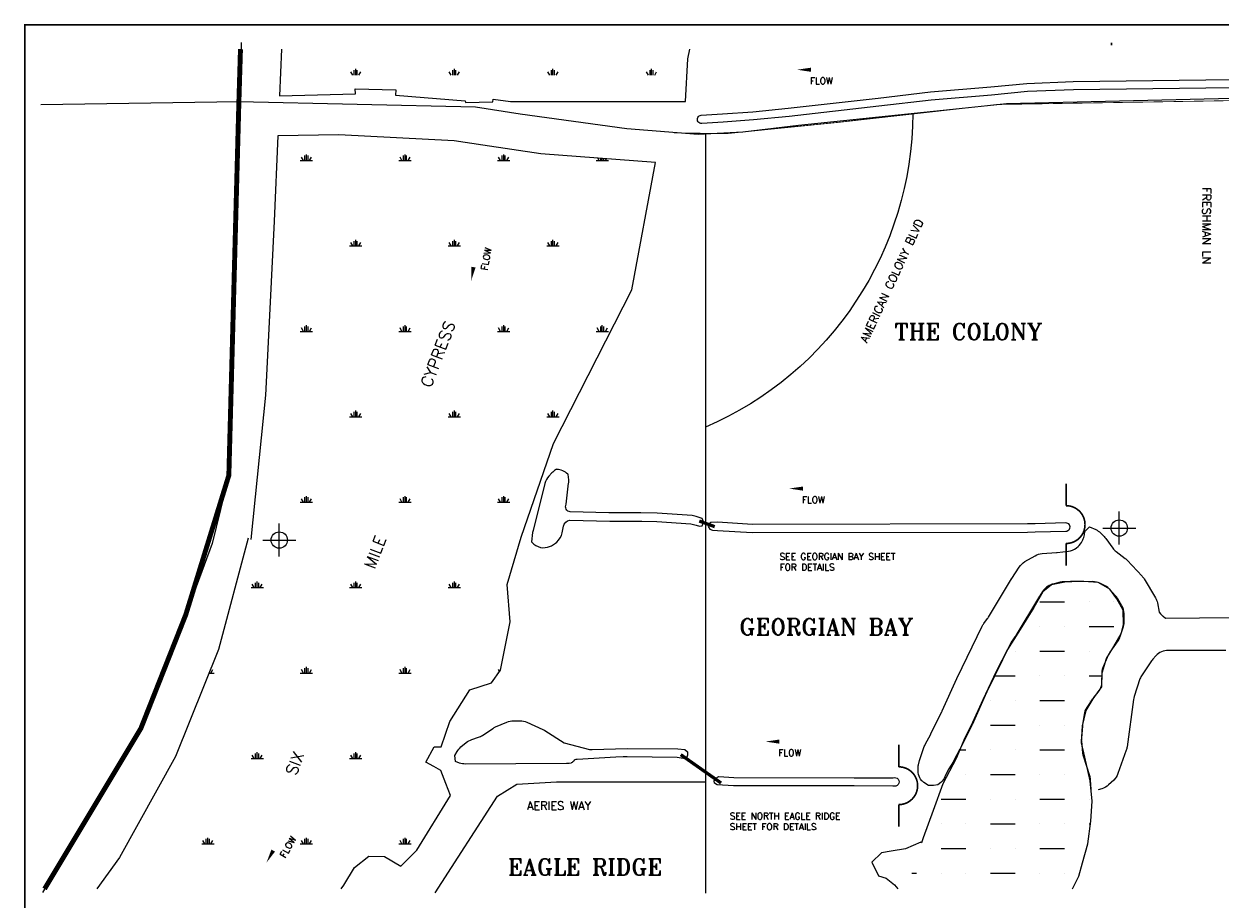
# Model space of a CAD drawing. Extents: x 224218 to 240978, y 794990 to 805715.
# Tile 2 of 4: x 224218 to 231497, y 800391 to 805715. Entities that reach past the tile are written whole.
import ezdxf
from ezdxf.enums import TextEntityAlignment as Align

# ---------------------------------------------------------------- set-up
doc = ezdxf.new("R2010")
doc.units = 0
doc.header["$LTSCALE"] = 800
doc.header["$PDMODE"] = 34
doc.header["$PDSIZE"] = 100
doc.linetypes.add('DASHED', pattern=[0])
doc.linetypes.add('PHANTOM', pattern=[0])
doc.layers.get('0').update_dxf_attribs({"linetype": 'CONTINUOUS'})
for name, color, linetype in [('BORDER', 1, 'CONTINUOUS'), ('HATCH', 3, 'CONTINUOUS'), ('MAJROADS', 9, 'CONTINUOUS'), ('MINROADS', 9, 'CONTINUOUS'), ('PLAKES', 5, 'CONTINUOUS'), ('ROW', 12, 'PHANTOM'), ('SEC', 2, 'CONTINUOUS'), ('STRUCTURES', 1, 'CONTINUOUS'), ('SUBBASINS', 6, 'DASHED'), ('TEXT', 7, 'CONTINUOUS'), ('WL-PRESERVE', 14, 'CONTINUOUS'), ('WSHEDS', 11, 'CONTINUOUS')]:
    doc.layers.add(name, color=color, linetype=linetype)
doc.styles.get("Standard").update_dxf_attribs({"font": 'ROMANT'})

# ---------------------------------------------------------------- blocks, each defined once
blk = doc.blocks.new('FLARROW')
at = {"layer": 'PLAKES', "color": 0}
blk.add_lwpolyline([(0, 0, 0, 0.05, 0), (0.168, 0, 0, 0, -0.087559), (0.267, -0.018, 0, 0, 0.245722), (0.355, -0.006, 0, 0, -0.309425), (0.492, -0.004, 0, 0, 0), (0.558, -0.006, 0, 0, 0)], format="xyseb", dxfattribs=at)
blk.add_text('FLOW', height=0.08, dxfattribs=at).set_placement((0.295, -0.176), align=Align.CENTER)
blk = doc.blocks.new('*X')
at = {"color": 0}
for p, q in [((226237.5, 805403.6), (226237.5, 805441.1)), ((226837.5, 805403.6), (226837.5, 805441.1)), ((227437.5, 805403.6), (227437.5, 805441.1)), ((228037.5, 805403.6), (228037.5, 805441.1)), ((226218.7, 805403.6), (226206.7, 805424.4)), ((226228.1, 805403.6), (226228.1, 805433.6)), ((226246.9, 805403.6), (226246.9, 805433.6)), ((226256.3, 805403.6), (226268.3, 805424.4)), ((226818.7, 805403.6), (226806.7, 805424.4)), ((226828.1, 805403.6), (226828.1, 805433.6)), ((226846.9, 805403.6), (226846.9, 805433.6)), ((226856.3, 805403.6), (226868.3, 805424.4)), ((227418.7, 805403.6), (227406.7, 805424.4)), ((227428.1, 805403.6), (227428.1, 805433.6)), ((227446.9, 805403.6), (227446.9, 805433.6)), ((227456.3, 805403.6), (227468.3, 805424.4)), ((228018.7, 805403.6), (228006.7, 805424.4)), ((228028.1, 805403.6), (228028.1, 805433.6)), ((228046.9, 805403.6), (228046.9, 805433.6)), ((228056.3, 805403.6), (228068.3, 805424.4)), ((225900, 804884), (225975, 804884)), ((225918.7, 804884), (225906.7, 804904.8)), ((225928.1, 804884), (225928.1, 804914)), ((225937.5, 804884), (225937.5, 804921.5)), ((225946.9, 804884), (225946.9, 804914)), ((225956.3, 804884), (225968.3, 804904.8)), ((226500, 804884), (226575, 804884)), ((226518.7, 804884), (226506.7, 804904.8)), ((226528.1, 804884), (226528.1, 804914)), ((226537.5, 804884), (226537.5, 804921.5)), ((226546.9, 804884), (226546.9, 804914)), ((226556.3, 804884), (226568.3, 804904.8)), ((227100, 804884), (227175, 804884)), ((227118.7, 804884), (227106.7, 804904.8)), ((227128.1, 804884), (227128.1, 804914)), ((227137.5, 804884), (227137.5, 804921.5)), ((227146.9, 804884), (227146.9, 804914)), ((227156.3, 804884), (227168.3, 804904.8)), ((227700, 804884), (227775, 804884)), ((227718.7, 804884), (227709.9, 804899.3)), ((227728.1, 804884), (227728.1, 804898)), ((227737.5, 804884), (227737.5, 804897.2)), ((227746.9, 804884), (227746.9, 804896.5)), ((227756.3, 804884), (227762.8, 804895.3)), ((226200, 804364.4), (226275, 804364.4)), ((226218.7, 804364.4), (226206.7, 804385.2)), ((226228.1, 804364.4), (226228.1, 804394.4)), ((226237.5, 804364.4), (226237.5, 804401.9)), ((226246.9, 804364.4), (226246.9, 804394.4)), ((226256.3, 804364.4), (226268.3, 804385.2)), ((226800, 804364.4), (226875, 804364.4)), ((226818.7, 804364.4), (226806.7, 804385.2)), ((226828.1, 804364.4), (226828.1, 804394.4)), ((226837.5, 804364.4), (226837.5, 804401.9)), ((226846.9, 804364.4), (226846.9, 804394.4)), ((226856.3, 804364.4), (226868.3, 804385.2)), ((227400, 804364.4), (227475, 804364.4)), ((227418.7, 804364.4), (227406.7, 804385.2)), ((227428.1, 804364.4), (227428.1, 804394.4)), ((227437.5, 804364.4), (227437.5, 804401.9)), ((227446.9, 804364.4), (227446.9, 804394.4)), ((227456.3, 804364.4), (227468.3, 804385.2)), ((225900, 803844.8), (225975, 803844.8)), ((225918.7, 803844.8), (225906.7, 803865.6)), ((225928.1, 803844.8), (225928.1, 803874.8)), ((225937.5, 803844.8), (225937.5, 803882.3)), ((225946.9, 803844.8), (225946.9, 803874.8)), ((225956.3, 803844.8), (225968.3, 803865.6)), ((226500, 803844.8), (226575, 803844.8)), ((226518.7, 803844.8), (226506.7, 803865.6)), ((226528.1, 803844.8), (226528.1, 803874.8)), ((226537.5, 803844.8), (226537.5, 803882.3)), ((226546.9, 803844.8), (226546.9, 803874.8)), ((226556.3, 803844.8), (226568.3, 803865.6)), ((227100, 803844.8), (227175, 803844.8)), ((227118.7, 803844.8), (227106.7, 803865.6)), ((227128.1, 803844.8), (227128.1, 803874.8)), ((227137.5, 803844.8), (227137.5, 803882.3)), ((227146.9, 803844.8), (227146.9, 803874.8)), ((227156.3, 803844.8), (227168.3, 803865.6)), ((227700, 803844.8), (227775, 803844.8)), ((227718.7, 803844.8), (227706.7, 803865.6)), ((227728.1, 803844.8), (227728.1, 803874.8)), ((227737.5, 803844.8), (227737.5, 803882.3)), ((227746.9, 803844.8), (227746.9, 803874.8)), ((227756.3, 803844.8), (227768.3, 803865.6)), ((226218.7, 803325.2), (226206.7, 803345.9)), ((226228.1, 803325.2), (226228.1, 803355.2)), ((226237.5, 803325.2), (226237.5, 803362.7)), ((226246.9, 803325.2), (226246.9, 803355.2)), ((226256.3, 803325.2), (226268.3, 803345.9)), ((226818.7, 803325.2), (226806.7, 803345.9)), ((226828.1, 803325.2), (226828.1, 803355.2)), ((226837.5, 803325.2), (226837.5, 803362.7)), ((226846.9, 803325.2), (226846.9, 803355.2)), ((226856.3, 803325.2), (226868.3, 803345.9)), ((227418.7, 803325.2), (227406.7, 803345.9)), ((227428.1, 803325.2), (227428.1, 803355.2)), ((227437.5, 803325.2), (227437.5, 803362.7)), ((227446.9, 803325.2), (227446.9, 803355.2)), ((227456.3, 803325.2), (227468.3, 803345.9)), ((225674.9, 803325.2), (225675, 803325.2)), ((226200, 803325.2), (226275, 803325.2)), ((226800, 803325.2), (226875, 803325.2)), ((227400, 803325.2), (227475, 803325.2)), ((225918.7, 802805.5), (225906.7, 802826.3)), ((225928.1, 802805.5), (225928.1, 802835.5)), ((225937.5, 802805.5), (225937.5, 802843)), ((225946.9, 802805.5), (225946.9, 802835.5)), ((225956.3, 802805.5), (225968.3, 802826.3)), ((226518.7, 802805.5), (226506.7, 802826.3)), ((226528.1, 802805.5), (226528.1, 802835.5)), ((226537.5, 802805.5), (226537.5, 802843)), ((226546.9, 802805.5), (226546.9, 802835.5)), ((226556.3, 802805.5), (226568.3, 802826.3)), ((227118.7, 802805.5), (227106.7, 802826.3)), ((227128.1, 802805.5), (227128.1, 802835.5)), ((227137.5, 802805.5), (227137.5, 802843)), ((227146.9, 802805.5), (227146.9, 802835.5)), ((227156.3, 802805.5), (227168.3, 802826.3)), ((225900, 802805.5), (225975, 802805.5)), ((226500, 802805.5), (226575, 802805.5)), ((227100, 802805.5), (227175, 802805.5)), ((225628.1, 802285.9), (225628.1, 802315.9)), ((225637.5, 802285.9), (225637.5, 802323.4)), ((225646.9, 802285.9), (225646.9, 802315.9)), ((226228.1, 802285.9), (226228.1, 802315.9)), ((226237.5, 802285.9), (226237.5, 802323.4)), ((226246.9, 802285.9), (226246.9, 802315.9)), ((226828.1, 802285.9), (226828.1, 802315.9)), ((226837.5, 802285.9), (226837.5, 802323.4)), ((226846.9, 802285.9), (226846.9, 802315.9)), ((225600, 802285.9), (225675, 802285.9)), ((225618.7, 802285.9), (225606.7, 802306.7)), ((225656.3, 802285.9), (225668.3, 802306.7)), ((226200, 802285.9), (226275, 802285.9)), ((226218.7, 802285.9), (226206.7, 802306.7)), ((226256.3, 802285.9), (226268.3, 802306.7)), ((226800, 802285.9), (226875, 802285.9)), ((226818.7, 802285.9), (226806.7, 802306.7)), ((226856.3, 802285.9), (226868.3, 802306.7)), ((230400, 802200), (230550, 802200)), ((230700, 802200), (230700, 802200)), ((230850, 802200), (230850, 802200)), ((230400, 802050), (230400, 802050)), ((230550, 802050), (230550, 802050)), ((230700, 802050), (230850, 802050)), ((230250, 801900), (230250, 801900)), ((230400, 801900), (230550, 801900)), ((230700, 801900), (230700, 801900)), ((225937.5, 801766.3), (225937.5, 801803.8)), ((226537.5, 801766.3), (226537.5, 801803.8)), ((225344.7, 801766.3), (225375, 801766.3)), ((225346.9, 801766.3), (225346.9, 801771.7)), ((225356.3, 801766.3), (225368.3, 801787.1)), ((225900, 801766.3), (225975, 801766.3)), ((225918.7, 801766.3), (225906.7, 801787.1)), ((225928.1, 801766.3), (225928.1, 801796.3)), ((225946.9, 801766.3), (225946.9, 801796.3)), ((225956.3, 801766.3), (225968.3, 801787.1)), ((226500, 801766.3), (226575, 801766.3)), ((226518.7, 801766.3), (226506.7, 801787.1)), ((226528.1, 801766.3), (226528.1, 801796.3)), ((226546.9, 801766.3), (226546.9, 801796.3)), ((226556.3, 801766.3), (226568.3, 801787.1)), ((227100, 801766.3), (227105.1, 801766.3)), ((227112.6, 801776.9), (227106.7, 801787.1)), ((230122.9, 801750), (230250, 801750)), ((230400, 801750), (230400, 801750)), ((230550, 801750), (230550, 801750)), ((230700, 801750), (230779, 801750)), ((230100, 801600), (230100, 801600)), ((230250, 801600), (230250, 801600)), ((230400, 801600), (230550, 801600)), ((230700, 801600), (230700, 801600)), ((230100, 801450), (230250, 801450)), ((230400, 801450), (230400, 801450)), ((230550, 801450), (230550, 801450)), ((229913.1, 801300), (229950, 801300)), ((230100, 801300), (230100, 801300)), ((230250, 801300), (230250, 801300)), ((230400, 801300), (230550, 801300)), ((225600, 801246.7), (225675, 801246.7)), ((225618.7, 801246.7), (225606.7, 801267.5)), ((225628.1, 801246.7), (225628.1, 801276.7)), ((225637.5, 801246.7), (225637.5, 801284.2)), ((225646.9, 801246.7), (225646.9, 801276.7)), ((225656.3, 801246.7), (225668.3, 801267.5)), ((226200, 801246.7), (226275, 801246.7)), ((226218.7, 801246.7), (226206.7, 801267.5)), ((226228.1, 801246.7), (226228.1, 801276.7)), ((226237.5, 801246.7), (226237.5, 801284.2)), ((226246.9, 801246.7), (226246.9, 801276.7)), ((226256.3, 801246.7), (226268.3, 801267.5)), ((229950, 801150), (229950, 801150)), ((230100, 801150), (230250, 801150)), ((230400, 801150), (230400, 801150)), ((230550, 801150), (230550, 801150)), ((229800, 801000), (229950, 801000)), ((230100, 801000), (230100, 801000)), ((230250, 801000), (230250, 801000)), ((230400, 801000), (230550, 801000)), ((230700, 801000), (230700, 801000)), ((229800, 800850), (229800, 800850)), ((229950, 800850), (229950, 800850)), ((230100, 800850), (230250, 800850)), ((230400, 800850), (230400, 800850)), ((230550, 800850), (230550, 800850)), ((230700, 800850), (230708.9, 800850)), ((225300, 800727.1), (225375, 800727.1)), ((225318.7, 800727.1), (225306.7, 800747.9)), ((225328.1, 800727.1), (225328.1, 800757.1)), ((225337.5, 800727.1), (225337.5, 800764.6)), ((225346.9, 800727.1), (225346.9, 800757.1)), ((225356.3, 800727.1), (225368.3, 800747.9)), ((225900, 800727.1), (225975, 800727.1)), ((225918.7, 800727.1), (225906.7, 800747.9)), ((225928.1, 800727.1), (225928.1, 800757.1)), ((225937.5, 800727.1), (225937.5, 800764.6)), ((225946.9, 800727.1), (225946.9, 800757.1)), ((225956.3, 800727.1), (225968.3, 800747.9)), ((226500, 800727.1), (226575, 800727.1)), ((226518.7, 800727.1), (226506.7, 800747.9)), ((226528.1, 800727.1), (226528.1, 800757.1)), ((226537.5, 800727.1), (226537.5, 800764.6)), ((226546.9, 800727.1), (226546.9, 800757.1)), ((226556.3, 800727.1), (226568.3, 800747.9)), ((229800, 800700), (229950, 800700)), ((230100, 800700), (230100, 800700)), ((230250, 800700), (230250, 800700)), ((230400, 800700), (230550, 800700)), ((229620.4, 800550), (229650, 800550)), ((229800, 800550), (229800, 800550)), ((229950, 800550), (229950, 800550)), ((230100, 800550), (230250, 800550)), ((230400, 800550), (230400, 800550)), ((230550, 800550), (230550, 800550))]:
    blk.add_line(p, q, dxfattribs=at)
blk = doc.blocks.new('WEIR')
at = {"layer": 'STRUCTURES', "color": 0, "const_width": 20}
blk.add_lwpolyline([(0, 498), (0, 230, -1), (0, -230), (0, -498)], format="xyb", dxfattribs=at)

msp = doc.modelspace()

# ---------------------------------------------------------------- linework, layer by layer
at = {"layer": 'BORDER', "color": 0, "const_width": 10}
msp.add_lwpolyline([(224223.2, 795250.3), (240973.2, 795250.3), (240973.2, 805710.3), (224223.2, 805710.3)], close=True, dxfattribs=at)
at = {"layer": 'MAJROADS', "color": 0}
for points in [[(225540.8, 805602.2), (225532.2, 805232.9), (225465.1, 802969.2), (225363, 802554.6), (225202.7, 802120.5), (224929.8, 801429.8), (224330.3, 800430.7)], [(240860.9, 805313.5), (240008.8, 805329.2), (237588.7, 805349.9), (236951.2, 805352.4), (232941.3, 805273.4), (231572.1, 805261.3), (230196.8, 805229.4), (229810.7, 805189.3), (228932.3, 805096.4), (228592.2, 805055.9), (228320.2, 805042.6), (227886.9, 805077), (227238.3, 805165.6), (226966.9, 805208.3), (225526.2, 805241), (224321.9, 805224)], [(228365.9, 805044.9), (228365.9, 800427.7)], [(227100.7, 801017.3), (227216.9, 801091.2), (227457.9, 801105.1), (228365.9, 801105.1)], [(226720.2, 800428.9), (227100.7, 801017.3)]]:
    msp.add_lwpolyline(points, dxfattribs=at)
at = {"layer": 'MINROADS', "color": 0}
msp.add_lwpolyline([(229627.4, 805169.9, -0.298088), (228365.9, 803261.7, 5.149951)], format="xyb", dxfattribs=at)
at = {"layer": 'PLAKES', "color": 0}
for points in [[(232398.8, 805338.6), (231409.9, 805325.1), (230604.1, 805314.3), (230323.9, 805303.5), (230105.6, 805282), (229739.1, 805252.3), (229421.2, 805214.6), (228874.1, 805152.6), (228658.5, 805131.1), (228472.6, 805117.6), (228343.3, 805109.5, -1.024605), (228340.1, 805159.4), (228469.2, 805167.5), (228654.3, 805180.9), (228868.8, 805202.3), (229415.4, 805264.3), (229734.2, 805302.1), (230101.1, 805331.8), (230320.5, 805353.4), (230602.8, 805364.3), (231409.2, 805375.1), (232398.1, 805388.5)], [(230712.5, 801058.6), (230708.6, 801116.9, 0.061364), (230704, 801140.9), (230665.7, 801259.9, -0.054548), (230661.3, 801281.2), (230654.6, 801352.9, -0.046133), (230654.5, 801371.3), (230661.3, 801445.8, -0.0125), (230661.9, 801450.8), (230670.9, 801514.2, -0.113493), (230686.9, 801556), (230723.1, 801609.8, -0.02428), (230728.9, 801617.6), (230755.2, 801649.4, 0.170555), (230778.1, 801711.7), (230778.9, 801767.4, -0.101191), (230787.5, 801806.6), (230818.4, 801876.3, -0.048201), (230827.8, 801893.1), (230875.6, 801961.4, 0.074785), (230888.9, 801988.1), (230909, 802050.5, 0.082578), (230913.8, 802082.9), (230913, 802127, 0.129371), (230899.1, 802176), (230874.2, 802218.2, 0.055579), (230860.9, 802235.9), (230819.7, 802279.8, 0.094795), (230789.3, 802301.8), (230765.3, 802313, 0.112579), (230721.9, 802322.5), (230594.6, 802321.2, -0.002604), (230593.6, 802321.1), (230542.2, 802321.1, 0.065844), (230516.2, 802317.7), (230480.3, 802308, 0.064126), (230456.7, 802298.3), (230450.8, 802294.9, 0.12129), (230416.2, 802262), (230399.6, 802236, 0.006636), (230398.2, 802233.7), (230254.1, 801994.7, -0.026192), (230248.3, 801986), (230230.6, 801962.7, 0.048478), (230220.5, 801946.2), (230077.3, 801652.2, 0.008496), (230075.8, 801649.1), (229987.3, 801450.4, -0.011087), (229985.4, 801446.4), (229914.9, 801305.4, -0.007413), (229913.5, 801302.7), (229876.3, 801233.5, -0.013788), (229873.6, 801228.8), (229845.7, 801183.2, 0.029018), (229840.2, 801172.9), (229822.8, 801135.2, -0.107856), (229797.1, 801101.2), (229779.9, 801086.4), (229753.1, 801082.6, -0.035489), (229738.9, 801081.6), (229721.9, 801081.6), (229694.8, 801100.9, -0.041311), (229682.2, 801111.6), (229673.6, 801120.2), (229669.6, 801128.1, -0.116434), (229659.1, 801172.8), (229659.1, 801186.6, -0.054722), (229661.4, 801208.3), (229667.4, 801235, -0.030666), (229670.8, 801246.8), (229696.3, 801318.6, -0.03802), (229702.5, 801332.5), (229735.9, 801394.8, 0.007413), (229737.3, 801397.5), (229804.5, 801531.8, 0.011087), (229806.4, 801535.8), (229894.6, 801733.6, -0.008496), (229896, 801736.7), (230049.2, 802051.2, -0.048478), (230059.3, 802067.7), (230082.4, 802098.2, 0.026192), (230088.2, 802106.9), (230228.2, 802339.2, -0.006636), (230229.6, 802341.5), (230274.2, 802411.2, -0.12129), (230308.8, 802444.2), (230371.4, 802479.9, -0.111331), (230413.5, 802492.8), (230500.4, 802499.4, 0.010365), (230504.5, 802499.8), (230573.9, 802508, 0.128624), (230621, 802526.4), (230623.5, 802528.2, 0.112486), (230652.7, 802561.6), (230660.6, 802576.3, 0.084535), (230671.3, 802608.1), (230674.4, 802627.5), (230703, 802656.2), (230740.5, 802638.8, -0.087907), (230769.1, 802618.8), (230791, 802596.8, -0.039543), (230801.3, 802584.8), (230843.3, 802526.8, 0.073629), (230863.8, 802505.9), (230919.5, 802463.6, -0.041664), (230931.8, 802452.5), (231021.9, 802356.7, -0.055579), (231035.2, 802339), (231103.1, 802223.9, -0.082477), (231114.9, 802193.3), (231126.6, 802136.4), (231134.2, 802127.1, 0.054829), (231149.8, 802111.8), (231163.7, 802100.9), (231579, 802103.9, -0.151629)], [(231532.6, 801904.2), (231180.4, 801904.5, 0.210306), (231106.7, 801872.1), (231087.5, 801851.2, 0.035969), (231078.6, 801840), (231021.6, 801756.4, 0.069792), (231009.2, 801731.4), (230973.4, 801623.4, 0.046506), (230969.3, 801605.4), (230930.3, 801316.7, -0.052005), (230925.5, 801296.6), (230875.1, 801155.1, -0.11901), (230849.4, 801115.8), (230818.6, 801086.7, -0.123189), (230776.2, 801063), (230754.1, 801057)], [(228197.1, 801306), (228238.9, 801300.9), (228255.1, 801287), (228255.9, 801266.7), (228249, 801249.1), (228232.1, 801246.8), (228217.4, 801247.7), (228193.7, 801253.6), (227888.7, 801256.8), (227864.7, 801256.7), (227820.3, 801255.6), (227585.2, 801240, 0.289519), (227567, 801236.4, -0.148594), (227548.8, 801219.4), (227548.4, 801218.9), (227536, 801216.8, -0.042116), (227519.3, 801215.3), (226903.5, 801213.1, -0.088713), (226868.8, 801219.1), (226844.7, 801228), (226840.2, 801264), (226853.7, 801288.3, -0.092378), (226877.1, 801316.6), (226910.1, 801344.1, -0.096773), (226943.7, 801362.5), (226983.9, 801375.4, 0.069783), (227008.9, 801387.5), (227072.1, 801429.6, -0.04581), (227088.2, 801438.3), (227157.2, 801467.8, -0.10157), (227196.6, 801475.9), (227237.3, 801475.9, -0.104939), (227277.9, 801467.3), (227375.4, 801424, -0.037711), (227388.7, 801416.9), (227505.3, 801342.3), (227658.8, 801301.9), (227675.7, 801302), (227888.8, 801306.6), (228197.1, 801306), (228197.8, 801305.7)], [(228436.4, 801087.2), (228420, 801095.7), (228419, 801111.2), (228428.5, 801127), (228445.9, 801136.7), (228537.6, 801131.3), (229269.7, 801129.7), (229506.5, 801129.2, -1.463584), (229506.4, 801079.2), (229269.7, 801079.7), (228536, 801081.3), (228436.4, 801087.2), (228431.7, 801088.8)]]:
    msp.add_lwpolyline(points, format="xyb", dxfattribs=at)
for points in [[(228308.2, 802717.8), (228284.6, 802724.7), (228071.7, 802738.1), (227972.2, 802740.6), (227777.6, 802740.6), (227542.9, 802746.6, -0.511651), (227517.3, 802793.1), (227532.8, 802920.7, 0.052924), (227533.1, 802941.8), (227530.2, 802973.3), (227527, 802976.5, 0.186575), (227461.1, 803005.7), (227459.6, 803005.8), (227452.8, 803001.7, 0.07136), (227430.7, 802983.7), (227411.9, 802963.3, 0.125048), (227388.4, 802920), (227316, 802633.7, 0.031808), (227313.6, 802621.2), (227306.8, 802564.5), (227310.2, 802560.8, 0.153273), (227362.3, 802531.1), (227375.5, 802528.2), (227403.6, 802533, 0.13601), (227451.9, 802555.9), (227460.1, 802562.9, 0.168219), (227492.9, 802619.5), (227500.7, 802659.1, -0.283081), (227540.3, 802696.6), (227782.6, 802690.5), (227977.2, 802690.5), (228069.5, 802688.2), (228276, 802675.1), (228308.2, 802665.8), (228329.8, 802659.7), (228345, 802663), (228350.4, 802679.2), (228350.4, 802692.1), (228345, 802706.2)], [(230556.8, 802679.5), (230372.5, 802674.7), (230324.5, 802673.5), (228651.1, 802670.8), (228438.9, 802683.4), (228397.9, 802682.4), (228386, 802671.6), (228382.7, 802658.7), (228391.4, 802642.5), (228408.6, 802634.9), (228438.9, 802633.3), (228649.6, 802620.8), (230325.2, 802623.5), (230372.5, 802624.7), (230558.1, 802629.5, 1.061362)]]:
    msp.add_lwpolyline(points, format="xyb", close=True, dxfattribs=at)
at = {"layer": 'ROW', "color": 0}
for points in [[(225785.3, 805561.8), (225772.6, 805278), (226236.1, 805289.4), (226233.8, 805320.4), (226480.4, 805314.2), (226479.3, 805281.9), (226903, 805247.3), (226906.1, 805237.5), (227070.8, 805241.1), (227073.1, 805257), (227179.1, 805242.8), (228244.6, 805242.8)], [(228244.6, 805242.8), (228257.5, 805503.3), (228269.4, 805561.8)], [(226148, 800454.6), (226164.5, 800476.3), (226229.4, 800584.2), (226316.8, 800652.9), (226412.7, 800650.8), (226510.7, 800590.8), (226609.3, 800689), (226813.2, 801020.8), (226784.8, 801095.4), (226755, 801173.8), (226713.1, 801197.2), (226664, 801224.7), (226714.3, 801317.8), (226757.4, 801317.8), (226809.3, 801471.1), (226931.5, 801665.3), (227062.9, 801707), (227118.1, 801784.7), (227177.9, 802077), (227157.9, 802305.3), (227243, 802592.3), (227440.3, 803162.8), (227916.5, 804097.4), (228061.3, 804872.9), (227364.1, 804925.4), (227011.6, 804978.3), (226835.7, 805003.8), (226134.3, 805040.1), (225763.8, 805033.6), (225740.5, 804515.1), (225715.5, 803981.4), (225688.3, 803457.2), (225599, 802578.4)], [(225583.1, 802586.7), (225402.7, 801909.8), (225139.5, 801258.9), (224799.7, 800644.6), (224662.5, 800453.5)]]:
    msp.add_lwpolyline(points, dxfattribs=at)
at = {"layer": 'SEC', "color": 0}
for p in [(230883.2, 802648.3), (225771.9, 802575.4)]:
    msp.add_point(p, dxfattribs=at)
at = {"layer": 'STRUCTURES', "color": 0, "const_width": 20}
for points in [[(228327.7, 802691.1), (228421.6, 802656.9)], [(228214.8, 801270), (228460.2, 801097.4)]]:
    msp.add_lwpolyline(points, dxfattribs=at)
at = {"layer": 'SUBBASINS', "color": 0}
for points, const_width in [([(230836.2, 805586), (230836.2, 805602.2)], 10), ([(240860.9, 805315.1), (239998.2, 805333.7), (238852.3, 805329.7), (237469.2, 805345.8), (236134.3, 805313.6), (233541, 805281.4), (230139.5, 805225.1), (229174.6, 805116.6), (228495.1, 805048.2), (228173.4, 805052.3)], 5)]:
    msp.add_lwpolyline(points, dxfattribs=dict(at, const_width=const_width))
at = {"layer": 'WL-PRESERVE', "color": 0}
for points in [[(230598.2, 800454.2), (230636.7, 800531.3), (230660.1, 800611.8), (230691.7, 800727.2), (230711, 800865), (230718.6, 800987.9), (230706.4, 801109.9), (230673.2, 801253.7), (230653.2, 801340.9), (230659.8, 801446.2), (230682.2, 801538.8), (230724, 801609.5), (230777.1, 801681.8), (230779.6, 801768.6), (230806.5, 801854.8), (230850.2, 801927.6), (230894.3, 802004.1), (230908.1, 802061.4), (230906.5, 802149.3), (230869.4, 802217), (230825.6, 802276.6), (230755.1, 802317.4), (230667.2, 802322.8), (230587.4, 802324.3), (230551.6, 802318.7), (230471.6, 802302.7), (230417.6, 802259.7), (230363.7, 802165.9), (230280.2, 802031.4), (230202.9, 801908.8), (230134.7, 801775.1), (230053.7, 801602.5), (229990.2, 801465.5), (229943.9, 801372.1), (229890.5, 801247.1)], [(229890.5, 801247.1), (229809.5, 801091.6), (229750.6, 800929.3), (229690.6, 800763), (229679.4, 800734.5), (229675, 800737.6), (229583, 800697.2), (229496, 800682.2), (229436.2, 800672.9), (229377.3, 800616.7), (229419.2, 800533.3), (229463.9, 800517.9), (229515.4, 800477.9), (229535.3, 800454.2)]]:
    msp.add_lwpolyline(points, dxfattribs=at)
at = {"layer": 'WSHEDS', "color": 0, "const_width": 30}
msp.add_lwpolyline([(224343.8, 800453.2), (224929.8, 801429.8), (225202.7, 802120.5), (225465.1, 802969.2), (225465.1, 802969.2), (225526.2, 805241), (225535.9, 805561.8)], dxfattribs=at)

# ---------------------------------------------------------------- block references
at = {"layer": 'HATCH', "color": 0}
msp.add_blockref('*X', (0, 0), dxfattribs=at)
msp.add_blockref('*X', (0, 0), dxfattribs=at)
msp.add_blockref('*X', (0, 0), dxfattribs=at)
msp.add_blockref('*X', (0, 0), dxfattribs=at)
msp.add_blockref('*X', (0, 0), dxfattribs=at)
msp.add_blockref('*X', (0, 0), dxfattribs=at)
at = {"layer": 'STRUCTURES', "color": 0, "xscale": 0.5, "yscale": 0.5, "zscale": 0.5}
for p in [(230559.8, 802669.6), (229541.3, 801080.9)]:
    msp.add_blockref('WEIR', p, dxfattribs=at)
at = {"layer": 'TEXT', "color": 0, "xscale": 500, "yscale": 500, "zscale": 500}
for p in [(228922.6, 805436.6), (228874.3, 802888.6), (228731, 801349.4)]:
    msp.add_blockref('FLARROW', p, dxfattribs=at)
for p, rotation in [((226939.4, 804152.9), 80.18069936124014), ((225694.3, 800613), 61.02029230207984)]:
    msp.add_blockref('FLARROW', p, dxfattribs=dict(at, rotation=rotation))

# ---------------------------------------------------------------- texts
at = {"layer": 'HATCH', "color": 0}
for s, p in [('CYPRESS', (226694.8, 803498)), ('MILE', (226351.5, 802394.4)), ('SIX', (225873.4, 801138.2))]:
    msp.add_text(s, height=70, rotation=69, dxfattribs=at).set_placement(p)
at = {"layer": 'TEXT', "color": 0}
for s, rotation, p in [('FRESHMAN LN', 270, (231389.4, 804720.8)), ('AMERICAN COLONY BLVD', 65.09482, (229349, 803771.2))]:
    msp.add_text(s, height=50, rotation=rotation, dxfattribs=at).set_placement(p)
for s, p in [('THE COLONY', (229965.7, 803793.8)), ('GEORGIAN BAY', (229101.1, 801997.6))]:
    msp.add_text(s, height=100, dxfattribs=at).set_placement(p, align=Align.CENTER)
for s, height, p in [('SEE GEORGIAN BAY SHEET', 40, (228816.2, 802455.1)), ('FOR DETAILS', 40, (228816.2, 802390.4)), ('AERIES WAY', 50, (227280.2, 800934.8)), ('SEE NORTH EAGLE RIDGE', 40, (228513.3, 800876.5)), ('SHEET FOR DETAILS', 40, (228513.3, 800811.8)), ('EAGLE RIDGE', 100, (227163.8, 800536.6))]:
    msp.add_text(s, height=height, dxfattribs=at).set_placement(p)

doc.saveas('drawing.dxf')
